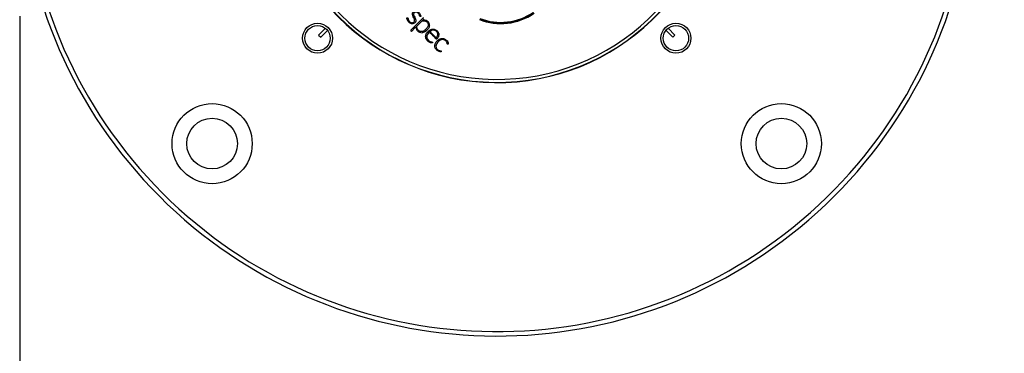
# Paper-space layout 'Surface plate' of a CAD drawing. Header units: millimetres. Extents: x 65420 to 443956, y 26941 to 406945.
# Tile 54 of 71: x 82725 to 99236, y 234666 to 240263. Entities that reach past the tile are written whole.
import ezdxf

# ---------------------------------------------------------------- set-up
doc = ezdxf.new("R2010")
doc.units = ezdxf.units.MM
doc.layers.add('COMPONENT_GEOMETRY', color=7, linetype='Continuous')
doc.styles.add('SLDTEXTSTYLE1', font='TXT', dxfattribs={"width": 0.75})
doc.dimstyles.new('SLDDIMSTYLE2', dxfattribs={"dimtxt": 2500, "dimasz": 165.1, "dimexe": 0, "dimexo": 0.0625, "dimgap": 625, "dimtad": 0, "dimtih": 1, "dimtoh": 1, "dimdec": 0, "dimlfac": 0.02, "dimrnd": 1e-09, "dimzin": 12, "dimdsep": 46, "dimtxsty": 'SLDTEXTSTYLE1', "dimsah": 1, "dimcen": 0.09, "dimadec": 0, "dimazin": 3, "dimtfac": 1, "dimtdec": 3, "dimtofl": 0, "dimtmove": 0, "dimatfit": 3, "dimfxl": 1, "dimfrac": 2, "dimtolj": 1, "dimtzin": 12, "dimarcsym": 0})

# ---------------------------------------------------------------- blocks, each defined once
blk = doc.blocks.new('_D_8')
at = {"layer": 'COMPONENT_GEOMETRY', "color": 7, "ltscale": 50}
for p, q in [((240160, 319828), (240160, 222689)), ((82725, 240321), (82725, 222689)), ((82725, 222848), (157748, 222848)), ((240160, 222848), (165137, 222848))]:
    blk.add_line(p, q, dxfattribs=at)
for points in [[(82725, 222848), (82890, 222823), (82890, 222873)], [(240160, 222848), (239995, 222873), (239995, 222823)]]:
    blk.add_solid(points, dxfattribs=at)
at = {"layer": 'COMPONENT_GEOMETRY', "color": 7, "ltscale": 50, "insert": (157748, 224086), "char_height": 2500, "attachment_point": 1, "style": 'SLDTEXTSTYLE1'}
blk.add_mtext('3149', dxfattribs=at)

psp = doc.layouts.new('Surface plate')

# ---------------------------------------------------------------- linework, layer by layer
at = {"color": 7, "linetype": 'Continuous', "lineweight": 25, "ltscale": 50}
for p, q in [((89496.99, 240298.96), (89285.17, 240087.14)), ((89483.08, 240255.24), (89482.81, 240255.18)), ((89504.27, 240276.43), (89483.08, 240255.24)), ((87851.05, 240118.32), (87737.19, 240004.46)), ((87772.55, 239969.1), (87886.41, 240082.96)), ((89285.17, 240076.96), (89294.99, 240067.15)), ((89357.24, 240129.39), (89294.99, 240067.15)), ((89467.14, 240239.3), (89387.37, 240159.53)), ((89515.44, 240058.09), (89550.68, 240084.67)), ((93563.03, 240082.96), (93676.89, 239969.1)), ((93712.25, 240004.46), (93598.38, 240118.32)), ((87737.19, 240004.46), (87772.55, 239969.1)), ((89603.82, 240064.03), (89709.86, 239957.99)), ((93676.89, 239969.1), (93712.25, 240004.46))]:
    psp.add_line(p, q, dxfattribs=at)
at = {"color": 7, "linetype": 'Continuous', "lineweight": 25, "ltscale": 2500}
for centre, radius in [((87719.52, 239951.42), 251.25), ((87719.52, 239951.42), 212.5), ((93729.92, 239951.42), 251.25), ((93729.92, 239951.42), 212.5), ((85951.75, 238183.66), 672), ((95497.69, 238183.66), 672), ((85951.75, 238183.66), 425), ((95497.69, 238183.66), 425)]:
    psp.add_circle(centre, radius, dxfattribs=at)
for centre, radius, start, end in [((90724.72, 242956.63), 8000, 55.999442, 225), ((90724.72, 242956.63), 7925, 57.300908, 225), ((90724.72, 242956.63), 8000, 225, 33.998272), ((90724.72, 242956.63), 7925, 225, 32.699092), ((90724.72, 242956.63), 3750, 91.693338, 358.306662), ((90724.72, 242956.63), 3745.57, 91.664902, 358.335098), ((90724.72, 242956.63), 3695.6, 92.389452, 357.610548), ((89478.84, 240227.6), 16.54, 97.087892, 135), ((90791.32, 241191.1), 993.89, 248.856826, 304.276455), ((90791.32, 241191.1), 987.72, 248.856826, 304.276455), ((90791.32, 241191.1), 973.1, 248.856826, 304.276455), ((89290.26, 240082.05), 7.19, 135, 225), ((89363.85, 240122.78), 9.35, 9.055568, 135)]:
    psp.add_arc(centre, radius, start, end, dxfattribs=at)
at = {"color": 7, "linetype": 'Continuous', "lineweight": 25, "ltscale": 50}
for points, knots in [([(89331.59, 240198.54), (89323.76, 240196.25), (89308.38, 240191.76), (89284.32, 240196.62), (89263.03, 240207.83), (89244.81, 240224.17), (89230.5, 240243.75), (89222.8, 240261.71), (89219.53, 240275.27), (89218.52, 240282.86), (89217.7, 240287.76), (89217.45, 240290.2), (89217.6, 240291.21), (89217.69, 240291.49), (89217.85, 240291.66), (89218.43, 240291.98), (89220.51, 240292.22), (89224.69, 240293.07), (89229.58, 240294.28), (89233.1, 240292.36), (89234.57, 240290.68), (89235.68, 240288.2), (89236.14, 240285.7), (89236.37, 240283.67), (89236.47, 240282.78), (89236.52, 240282.39), (89236.54, 240282.23), (89236.55, 240282.15), (89236.55, 240282.12), (89236.55, 240282.11), (89236.55, 240282.1), (89236.55, 240282.1), (89238.1, 240269.06), (89247.53, 240243.45), (89272.15, 240219.32), (89297.46, 240210.9), (89317.54, 240212.26), (89335.42, 240221.77), (89348.18, 240238.75), (89347.66, 240260.28), (89338.47, 240284.05), (89322.15, 240311.82), (89308.46, 240341.48), (89309.37, 240368.55), (89317.99, 240385.2), (89330.82, 240397.09), (89346.42, 240404.79), (89364.78, 240407.53), (89384.13, 240404.28), (89402.3, 240395.62), (89417.63, 240383.68), (89432.02, 240368.08), (89443.11, 240350.3), (89447.85, 240333.05), (89450.14, 240323.26), (89450.18, 240318.93), (89449.96, 240317.6), (89449.5, 240316.88), (89449.07, 240316.58), (89446.5, 240315.33), (89443.74, 240315.1), (89441.15, 240314.88)], [0, 0, 0, 0, 0.034237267, 0.067325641, 0.101201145, 0.135925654, 0.170525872, 0.203715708, 0.218330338, 0.229815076, 0.236233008, 0.239569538, 0.240138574, 0.240568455, 0.24082972, 0.241113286, 0.243357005, 0.249536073, 0.259728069, 0.263038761, 0.266066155, 0.269116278, 0.274461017, 0.27681919, 0.277834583, 0.278274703, 0.27846688, 0.278551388, 0.278588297, 0.278604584, 0.278611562, 0.278614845, 0.278617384, 0.334485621, 0.390810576, 0.418706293, 0.445825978, 0.474062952, 0.502812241, 0.531046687, 0.561226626, 0.610830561, 0.668789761, 0.696630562, 0.722904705, 0.746359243, 0.770055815, 0.795932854, 0.824066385, 0.852263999, 0.880800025, 0.90624867, 0.942468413, 0.968494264, 0.982246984, 0.984915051, 0.986938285, 0.987863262, 0.988461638, 0.989162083, 1, 1, 1, 1]), ([(89441.15, 240314.88), (89440.61, 240314.76), (89439.58, 240314.53), (89438.06, 240314.68), (89436.53, 240315.29), (89435.06, 240316.58), (89431.31, 240322.63), (89431.1, 240334.2), (89425.32, 240346.79), (89418.04, 240359.05), (89406.62, 240371.84), (89389.54, 240384.24), (89371.24, 240388.96), (89357, 240387.21), (89347.4, 240383.39), (89339.24, 240377.31), (89331.98, 240367.64), (89329.34, 240352.95), (89334.61, 240330.41), (89349.19, 240304.36), (89368.15, 240272.16), (89367.58, 240247.1), (89367.29, 240234.58)], [0, 0, 0, 0, 0.00566489, 0.01060234, 0.01522074, 0.02226645, 0.030024, 0.08691077, 0.13397499, 0.16967437, 0.23156574, 0.30675892, 0.38145357, 0.41652138, 0.45116046, 0.4851812, 0.51882445, 0.57164367, 0.6303429, 0.75048311, 0.87523475, 1, 1, 1, 1]), ([(89476.8, 240244.02), (89495.03, 240244.36), (89522.45, 240244.86), (89553.56, 240224.97), (89570.74, 240202.21), (89578.72, 240172.66), (89566.09, 240132.82), (89539.53, 240103.09), (89508.74, 240077.24), (89480.22, 240064.18), (89447.02, 240063.22), (89419.04, 240076.27), (89397.99, 240096.28), (89386.7, 240120.26), (89384.57, 240142.23), (89386.56, 240154.53), (89387.37, 240159.53)], [0, 0, 0, 0, 0.11987856, 0.18027405, 0.24184053, 0.31016382, 0.37791045, 0.51493649, 0.57381076, 0.64982686, 0.72250078, 0.79095412, 0.85316902, 0.91580257, 0.96584719, 1, 1, 1, 1]), ([(89482.81, 240255.18), (89492.2, 240256.15), (89508.89, 240257.87), (89525.23, 240254.25), (89532.38, 240252.66)], [0, 0, 0, 0, 0.56272251, 1, 1, 1, 1]), ([(89572.62, 240228.72), (89563.01, 240236.55), (89550.65, 240246.61), (89535.71, 240251.56), (89532.38, 240252.66)], [0, 0, 0, 0, 0.777603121, 1, 1, 1, 1]), ([(89367.29, 240234.58), (89365.72, 240230.59), (89362.32, 240222), (89350.28, 240208.93), (89338.77, 240202.53), (89331.59, 240198.54)], [0, 0, 0, 0, 0.24508531, 0.52877796, 1, 1, 1, 1]), ([(89373.08, 240124.26), (89374.01, 240118.59), (89375.59, 240108.9), (89381.51, 240093.73), (89391.71, 240078.6), (89406.97, 240062.75), (89434.62, 240046.81), (89458.59, 240045.56), (89474.62, 240044.73)], [0, 0, 0, 0, 0.12087015, 0.20657971, 0.34111456, 0.50302657, 0.6676893, 1, 1, 1, 1]), ([(89552.35, 239920.27), (89546.76, 239929.04), (89535.82, 239946.2), (89531.02, 239976.66), (89535.07, 240006.83), (89552.78, 240045.34), (89589.26, 240086.08), (89646.97, 240110.85), (89701.08, 240097.79), (89734.59, 240069.8), (89749.53, 240041.32), (89753.54, 240021.09), (89753.65, 240000.47), (89747.92, 239979.32), (89736.72, 239959.74), (89727.8, 239948.5), (89721.1, 239940.52), (89716.71, 239937.31), (89713.14, 239936.92), (89710.8, 239937.59), (89706.77, 239940.91), (89698.28, 239948.7), (89687.44, 239960.97), (89671.66, 239976.48), (89654.49, 239993.76), (89634.68, 240013.53), (89614.89, 240033.33), (89601.06, 240047.16), (89593.83, 240054.38), (89593.2, 240055.02)], [0, 0, 0, 0, 0.04695661, 0.09180402, 0.1369403, 0.18384605, 0.28279445, 0.38055952, 0.45231587, 0.52483626, 0.57288584, 0.59566797, 0.61818457, 0.66632279, 0.69312731, 0.72056136, 0.73137436, 0.74091156, 0.74411318, 0.74741715, 0.75165776, 0.767656, 0.800048, 0.82597857, 0.86846707, 0.91095544, 0.95344394, 0.99593244, 1, 1, 1, 1]), ([(89596.66, 240163.55), (89591.7, 240147.17), (89582.61, 240117.12), (89560.67, 240094.82), (89550.68, 240084.67)], [0, 0, 0, 0, 0.54509578, 1, 1, 1, 1]), ([(89572.62, 240228.72), (89573.91, 240227.34), (89576.22, 240224.87), (89578.32, 240222.22), (89579.24, 240221.05)], [0, 0, 0, 0, 0.55996655, 1, 1, 1, 1]), ([(89596.66, 240163.55), (89596.5, 240171.39), (89596.16, 240187.2), (89588.93, 240206.78), (89581.85, 240217.2), (89579.24, 240221.05)], [0, 0, 0, 0, 0.38251249, 0.77194521, 1, 1, 1, 1]), ([(89709.86, 239957.99), (89716.43, 239965.55), (89729.54, 239980.62), (89738.86, 240010.37), (89732.93, 240041.31), (89714.29, 240065.83), (89689.44, 240082.85), (89659.56, 240089.01), (89629.23, 240081.73), (89612.3, 240069.94), (89603.82, 240064.03)], [0, 0, 0, 0, 0.12421406, 0.24777618, 0.37453822, 0.50189287, 0.62301898, 0.74373236, 0.87156837, 1, 1, 1, 1]), ([(89515.44, 240058.09), (89508.19, 240054.52), (89495.2, 240048.11), (89480.93, 240045.76), (89474.62, 240044.73)], [0, 0, 0, 0, 0.55771446, 1, 1, 1, 1]), ([(89593.2, 240055.02), (89584.61, 240045.7), (89567.55, 240027.18), (89552.49, 239996.44), (89550.22, 239968.29), (89555.57, 239948.77), (89566.29, 239929.09), (89581.93, 239912.26), (89601.1, 239899.97), (89616.91, 239892.95), (89629.75, 239890.48), (89638.96, 239888.91), (89643.31, 239886.34), (89645.24, 239883.93), (89645.53, 239881.51), (89645.45, 239878.28), (89644.64, 239875.64), (89644.81, 239873.2), (89644.72, 239872.48), (89644.53, 239872.11), (89644.15, 239871.92), (89643.55, 239871.76), (89642.35, 239871.63), (89640.64, 239871.64), (89639.02, 239871.72), (89638.04, 239871.78), (89637.69, 239871.8), (89637.57, 239871.8), (89637.52, 239871.8), (89637.5, 239871.8), (89637.49, 239871.8), (89637.49, 239871.8), (89637.49, 239871.8), (89631.88, 239871.57), (89620.74, 239873.9), (89599.72, 239881.34), (89575, 239895.4), (89559.9, 239911.98), (89552.35, 239920.27)], [0, 0, 0, 0, 0.107446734, 0.213496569, 0.283483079, 0.342608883, 0.382602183, 0.473262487, 0.533741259, 0.575398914, 0.619123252, 0.64487174, 0.653566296, 0.661548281, 0.670122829, 0.673525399, 0.68911458, 0.692959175, 0.694191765, 0.695245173, 0.69630607, 0.697703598, 0.700494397, 0.706501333, 0.712256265, 0.714217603, 0.714906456, 0.715169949, 0.715277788, 0.715323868, 0.715343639, 0.71535259, 0.715356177, 0.715359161, 0.7628267, 0.81037543, 0.905228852, 1, 1, 1, 1]), ([(89791, 239727.48), (89790.86, 239727.18), (89790.63, 239726.68), (89790.29, 239726.04), (89789.84, 239725.69), (89789.31, 239725.57), (89788.44, 239725.51), (89786.11, 239725.41), (89782.33, 239725.24), (89778.33, 239725.46), (89775.63, 239725.72), (89774.45, 239725.86), (89773.93, 239725.93), (89773.7, 239725.96), (89773.6, 239725.97), (89773.56, 239725.98), (89773.54, 239725.98), (89773.53, 239725.98), (89765.31, 239727.27), (89748.88, 239731.74), (89726.78, 239744.64), (89708.01, 239761.94), (89688.92, 239789.29), (89681.23, 239831.87), (89697.28, 239874.14), (89720.7, 239905.23), (89745.87, 239927.22), (89776.48, 239944.8), (89813.37, 239952.23), (89850.68, 239943.61), (89876.65, 239925.22), (89896.42, 239903.29), (89906.91, 239883.36), (89910.52, 239865.98), (89912.8, 239858.06), (89911.98, 239853.52), (89911.68, 239852.1), (89911.59, 239851.79), (89911.46, 239851.57), (89911.28, 239851.45), (89911.05, 239851.38), (89910.51, 239851.31), (89907.67, 239851.09), (89904.96, 239850.61), (89902.62, 239850.19)], [0, 0, 0, 0, 0.00192487, 0.00320424, 0.00419359, 0.00509395, 0.00632231, 0.00926555, 0.01865823, 0.02827255, 0.03250486, 0.03436678, 0.03518609, 0.03554639, 0.03570505, 0.035775, 0.03580543, 0.03581901, 0.03582982, 0.08412776, 0.13351636, 0.18299976, 0.23129304, 0.32544648, 0.41988484, 0.48530404, 0.55042539, 0.61260833, 0.68865904, 0.76297342, 0.8282024, 0.87015455, 0.93420955, 0.95508567, 0.9738141, 0.98077945, 0.98161231, 0.98221604, 0.98267179, 0.9830375, 0.98347516, 0.98404882, 0.98617522, 1, 1, 1, 1]), ([(89902.62, 239850.19), (89901.78, 239850.24), (89900.26, 239850.32), (89898.26, 239851.18), (89896.6, 239852.77), (89895.49, 239855.21), (89894.17, 239862.32), (89892.19, 239872.31), (89885.98, 239886.67), (89876.11, 239901.79), (89862.18, 239914.4), (89845.58, 239924.68), (89826.94, 239930.35), (89804.76, 239929.73), (89768.81, 239918.7), (89735.34, 239890.29), (89710.35, 239851.51), (89703.17, 239819.6), (89709.9, 239791.51), (89722.45, 239771.54), (89736.75, 239758.39), (89746.88, 239752.3), (89754.04, 239748.84), (89761.88, 239745.7), (89773.56, 239741.85), (89784.2, 239742.99), (89789.53, 239740.57), (89790.84, 239739.36), (89791.55, 239737.62), (89792.07, 239734.87), (89792.12, 239731.35), (89791.35, 239728.69), (89791, 239727.48)], [0, 0, 0, 0, 0.00572664, 0.01039237, 0.01463516, 0.0211889, 0.02843065, 0.06431978, 0.09081143, 0.13543804, 0.18737078, 0.21842017, 0.26920525, 0.31856913, 0.36868778, 0.52539805, 0.60583118, 0.68421059, 0.74187473, 0.79984981, 0.84375705, 0.8741699, 0.88074013, 0.89831977, 0.93228045, 0.96435865, 0.96834463, 0.97215707, 0.97626003, 0.9810465, 0.99137634, 1, 1, 1, 1])]:
    psp.add_open_spline(points, degree=3, knots=knots, dxfattribs=at)

# ---------------------------------------------------------------- dimensions: what is measured, and where the dimension line sits
at = {"layer": 'COMPONENT_GEOMETRY', "color": 7, "ltscale": 50}
dim = psp.add_linear_dim(base=(82724.72, 222848.07), p1=(240160.49, 319891.58), p2=(82724.72, 240384.9), dimstyle='SLDDIMSTYLE2', dxfattribs=at)
dim.commit()
dim.dimension.update_dxf_attribs({"geometry": '_D_8', "text_midpoint": (161442.6, 222848.07), "dimtype": 160})

doc.saveas('drawing.dxf')
